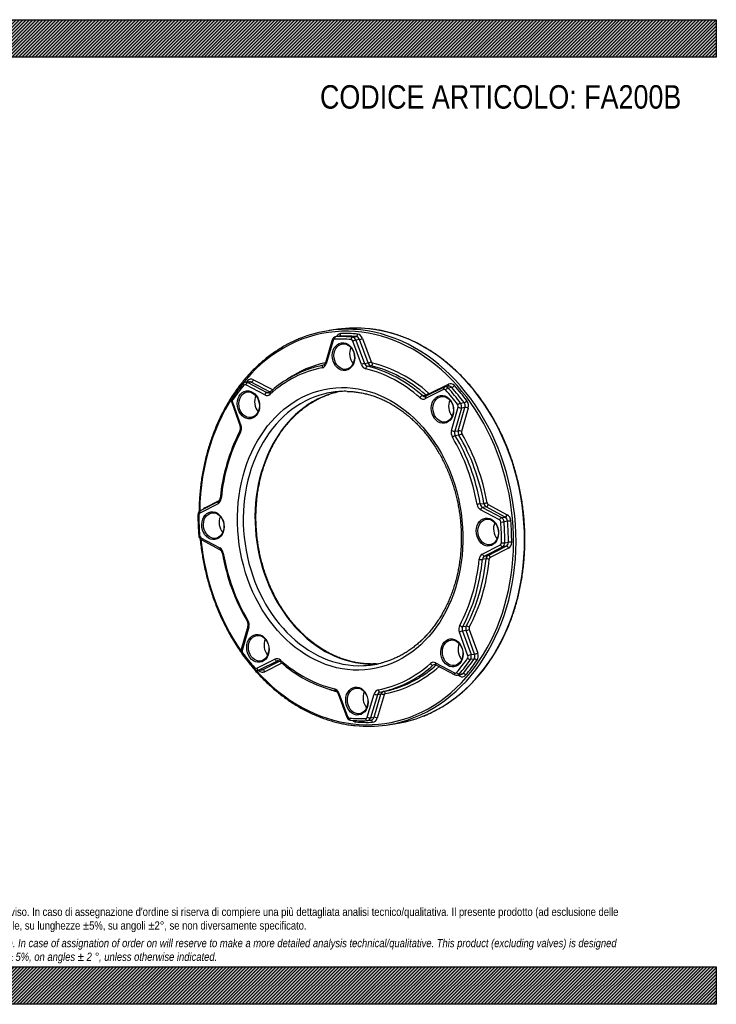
# Model space of a CAD drawing. Header units: millimetres. Extents: x 0 to 1188, y 0 to 840.
# Tile 2 of 2: x 594 to 1188, y 0 to 840. Entities that reach past the tile are written whole.
import ezdxf

# ---------------------------------------------------------------- set-up
doc = ezdxf.new("R2010")
doc.units = ezdxf.units.MM
doc.header["$LTSCALE"] = 4
doc.layers.add('Default', color=7, linetype='Continuous')
doc.layers.add('FA200B', color=7, linetype='Continuous')

# ---------------------------------------------------------------- blocks, each defined once
blk = doc.blocks.new('SE')
at = {"layer": 'FA200B', "color": 7, "linetype": 'Continuous'}
for p, q in [((865.26, 575.85), (857.97, 574.8)), ((860.49, 566.95), (854.62, 547.24)), ((861.19, 566.2), (855.32, 546.5)), ((866.37, 569.96), (863.33, 569.53)), ((866.61, 569.99), (863.57, 569.55)), ((877.78, 569.22), (880.82, 569.66)), ((885.39, 545.8), (877.98, 565.81)), ((883.67, 567.16), (880.63, 566.72)), ((880.63, 566.72), (888.04, 546.71)), ((891.08, 547.15), (883.67, 567.16)), ((886.31, 568.07), (893.73, 548.06)), ((888.04, 546.71), (891.08, 547.15)), ((893.56, 544.71), (890.53, 544.27)), ((789.88, 531.19), (786.84, 530.75)), ((791.51, 530.89), (788.47, 530.45)), ((788.47, 530.45), (804.67, 521.94)), ((807.7, 522.37), (791.51, 530.89)), ((793.25, 532.89), (809.45, 524.38)), ((802.92, 519.93), (786.73, 528.44)), ((804.67, 521.94), (807.56, 522.35)), ((955.51, 524.51), (939.95, 516.74)), ((955.83, 526.48), (940.27, 518.71)), ((944.07, 521.25), (959.64, 529.02)), ((959.87, 527.23), (956.83, 526.79)), ((962.44, 526.19), (959.4, 525.75)), ((774.77, 513.31), (782.03, 493.22)), ((775.43, 513.81), (782.69, 493.72)), ((937.44, 519.28), (940.48, 519.72)), ((969.94, 512.9), (972.98, 513.34)), ((962.25, 489.54), (967.96, 509.33)), ((970.68, 508.72), (964.96, 488.93)), ((968, 489.37), (973.71, 509.16)), ((973.71, 509.16), (970.68, 508.72)), ((976.43, 508.54), (970.72, 488.76)), ((964.96, 488.93), (968, 489.37)), ((968.5, 485.55), (965.46, 485.11)), ((763.45, 429.05), (747.96, 421.08)), ((751.76, 423.62), (764.53, 430.19)), ((763.15, 427.1), (747.66, 419.13)), ((986.75, 426.93), (989.79, 427.37)), ((1003.14, 413.18), (987.01, 421.89)), ((991.8, 424.32), (988.76, 423.89)), ((988.76, 423.89), (1004.9, 415.18)), ((1007.94, 415.61), (991.8, 424.32)), ((993.56, 426.32), (1009.7, 417.61)), ((1004.9, 415.18), (1007.94, 415.61)), ((1010.01, 412.11), (1006.98, 411.67)), ((748.48, 398.05), (764.61, 389.34)), ((748.74, 396.46), (764.88, 387.75)), ((988.47, 384.12), (1003.96, 392.1)), ((1005.86, 390.42), (990.37, 382.45)), ((993.41, 382.88), (1008.9, 390.86)), ((1010.8, 389.18), (995.31, 381.21)), ((1008.9, 390.86), (1005.86, 390.42)), ((1007.67, 393.83), (1010.71, 394.27)), ((991.63, 379.93), (988.59, 379.49)), ((990.37, 382.45), (993.41, 382.88)), ((788.66, 322.41), (782.95, 302.62)), ((789.37, 321.68), (783.66, 301.89)), ((971.78, 322.19), (974.82, 322.63)), ((977.28, 319.72), (984.54, 299.64)), ((976.19, 297.41), (968.93, 317.5)), ((974.62, 318.83), (971.58, 318.39)), ((971.58, 318.39), (978.84, 298.3)), ((981.88, 298.74), (974.62, 318.83)), ((796.11, 286.71), (811.67, 294.48)), ((981.47, 294.59), (978.43, 294.15)), ((978.84, 298.3), (981.88, 298.74)), ((813.56, 292.8), (798, 285.03)), ((801.03, 285.46), (815.64, 292.75)), ((817.62, 291.12), (802.92, 283.78)), ((814.99, 293), (813.56, 292.8)), ((949.06, 289.66), (946.37, 289.27)), ((948.7, 291.29), (964.89, 282.78)), ((948.98, 289.7), (965.18, 281.18)), ((797.22, 284.78), (800.26, 285.22)), ((798, 285.03), (801.03, 285.46)), ((967.21, 280.83), (970.25, 281.26)), ((969.31, 279.91), (967.48, 280.86)), ((968.87, 281.77), (971.91, 282.21)), ((865.57, 264.91), (872.98, 244.9)), ((866.23, 265.43), (873.64, 245.42)), ((890.43, 245.02), (896.3, 264.73)), ((899.01, 264.1), (893.14, 244.39)), ((896.18, 244.83), (902.05, 264.53)), ((904.76, 263.9), (898.89, 244.2)), ((902.05, 264.53), (899.01, 264.1)), ((901.31, 266.42), (904.35, 266.86)), ((893.14, 244.39), (896.18, 244.83)), ((890.41, 242.02), (890.71, 242.06)), ((890.72, 242.05), (893.76, 242.48)), ((906.41, 238.26), (913.71, 239.31))]:
    blk.add_line(p, q, dxfattribs=at)
for centre, radius, start, end in [((863.86, 566.07), 3.48, 98.58638, 165.38957), ((872.16, 450.83), 96.38, 108.70479, 132.27055), ((889.91, 438.55), 139.08, 139.10197, 145.56438), ((787.22, 527.58), 3.17, 96.40418, 140.19876), ((806.11, 523.38), 1.73, 275.71886, 314.63711), ((871.41, 468.52), 54.44, 88.13443, 93.53351), ((957.01, 524.25), 2.52, 93.97761, 117.98446), ((778.83, 514.82), 4.33, 146.72445, 200.3928), ((939.64, 519.89), 1.34, 273.40554, 297.80415), ((918.18, 418.05), 153.76, 152.46193, 174.82956), ((777.16, 491.39), 5.19, 334.23311, 20.57486), ((761.52, 432.01), 3.53, 303.12138, 358.36922), ((749.83, 417.71), 3.86, 118.97433, 181.48944), ((951.77, 416.68), 205.8, 179.74246, 184.70299), ((750.82, 400.07), 4.16, 183.61597, 240.10777), ((762.49, 384.02), 4.43, 7.47931, 57.35847), ((935.79, 413.5), 171.36, 189.71139, 210.4893), ((783.44, 323.84), 5.42, 344.72795, 30.13913), ((787.24, 301.41), 4.45, 164.16259, 216.02827), ((917.35, 397.7), 166.32, 216.49067, 222.21735), ((796.72, 288.14), 3.36, 220.74442, 278.38549), ((889.67, 373.72), 109.64, 227.88428, 256.06095), ((966.66, 283.85), 3.05, 240.94839, 279.94711), ((862.07, 263.87), 3.65, 16.56727, 71.03546), ((876.56, 246.09), 3.77, 198.50443, 262.99729), ((885.69, 346.8), 104.89, 264.75374, 272.57935)]:
    blk.add_arc(centre, radius, start, end, dxfattribs=at)
for centre, major_axis, ratio, start_param, end_param in [((881.28, 406.4), (-24.01, 166.78), 0.789366, 2.26734, 6.283185), ((881.28, 406.4), (-24.01, 166.78), 0.789366, 0, 1.371515), ((882.19, 406.53), (24.22, -168.27), 0.789366, 2.943299, 3.329019), ((868.15, 566.18), (0.85, -5.94), 0.789366, 3.064381, 3.982661), ((889.48, 407.58), (-24.22, 168.27), 0.789366, 6.08593, 6.283185), ((866.44, 571.98), (-0.09, 2), 0.612093, 3.201512, 4.772308), ((881.28, 406.4), (-23.72, 164.8), 0.789366, 6.097018, 6.205974), ((880.83, 571.64), (0.18, 1.99), 0.603314, 3.284565, 4.855361), ((882.02, 565.86), (-0.85, 5.94), 0.789366, 4.978408, 6.097018), ((882.19, 406.53), (24.22, -168.27), 0.789366, 0.183293, 2.943299), ((889.48, 407.58), (-24.22, 168.27), 0.789366, 3.327821, 6.08593), ((862.4, 566.37), (1.92, -0.57), 0.310039, 3.141385, 4.121202), ((862.68, 565.39), (0.28, -1.98), 0.789366, 3.064381, 4.182991), ((863.73, 567.56), (-0.09, 2), 0.612093, 0.059919, 1.630716), ((875.81, 405.61), (-23.15, 160.84), 0.789366, 6.097018, 6.205974), ((863.9, 565.57), (0.57, -3.96), 0.789366, 3.064381, 3.139447), ((877.03, 405.79), (-23.44, 162.82), 0.789366, 6.097018, 6.205974), ((866.94, 566.01), (0.57, -3.96), 0.789366, 3.064381, 3.141593), ((880.06, 406.22), (-23.44, 162.82), 0.789366, 6.097018, 6.205974), ((877.77, 567.23), (0.18, 1.99), 0.603314, 0.142972, 1.713769), ((876.55, 565.07), (-0.28, 1.98), 0.789366, 4.978408, 6.097018), ((877.76, 565.25), (-0.57, 3.96), 0.789366, 4.978408, 6.097018), ((879.2, 565.98), (1.88, 0.69), 0.161396, 0.643747, 2.214543), ((880.8, 565.68), (-0.57, 3.96), 0.789366, 4.978408, 6.097018), ((885.1, 567.9), (1.88, 0.69), 0.161396, 3.785339, 5.356136), ((884.08, 554.53), (1.57, -10.89), 0.789366, 4.032656, 5.392122), ((881.28, 406.4), (-20.45, 142.04), 0.789366, 0.05556, 0.360726), ((850.84, 548.91), (0.85, -5.94), 0.789366, 0.037432, 1.041398), ((856.53, 546.67), (1.92, -0.57), 0.310039, 3.141593, 4.121202), ((886.61, 545.97), (1.88, 0.69), 0.161396, 0.643747, 2.214543), ((890.91, 548.18), (0.57, -3.96), 0.789366, 4.978408, 5.982375), ((892.51, 547.88), (-1.88, -0.69), 0.161396, 0.643747, 2.214543), ((893.95, 548.62), (0.57, -3.96), 0.789366, 4.978408, 5.982375), ((893.76, 546.66), (-0.46, -1.95), 0.586355, 0.226487, 1.797283), ((895.16, 548.8), (0.28, -1.98), 0.789366, 4.978408, 5.982375), ((881.28, 406.4), (-20.45, 142.04), 0.789366, 5.535219, 5.982375), ((875.81, 405.61), (-19.88, 138.08), 0.789366, 0.037432, 0.484587), ((877.03, 405.79), (-20.16, 140.06), 0.789366, 0.037432, 0.142437), ((853.08, 543.18), (0.38, -1.96), 0.613492, 3.112495, 4.683292), ((889.69, 548.01), (0.85, -5.94), 0.789366, 4.978408, 5.982375), ((890.34, 542.31), (0.46, 1.95), 0.586355, 0.226487, 1.797283), ((875.81, 405.61), (-19.88, 138.08), 0.789366, 5.535219, 5.982375), ((877.03, 405.79), (-20.16, 140.06), 0.789366, 5.535219, 5.982375), ((880.06, 406.22), (-20.16, 140.06), 0.789366, 5.535219, 5.982375), ((786.3, 528.3), (1.51, -1.31), 0.506958, 3.141362, 4.299012), ((787.94, 528.62), (0.93, 1.77), 0.532963, 0.368401, 1.939197), ((787.41, 526.79), (0.57, -3.96), 0.789366, 2.622214, 3.136921), ((881.28, 406.4), (-23.72, 164.8), 0.789366, 0.599231, 0.609322), ((791.67, 527.4), (0.85, -5.94), 0.789366, 2.622214, 3.740824), ((787.1, 531.75), (-1.51, 1.31), 0.506958, 3.682716, 4.299012), ((790.45, 527.23), (0.57, -3.96), 0.789366, 2.622214, 3.141593), ((792.04, 532.72), (0.93, 1.77), 0.532963, 3.509993, 5.08079), ((961.65, 523.44), (0.85, -5.94), 0.789366, 2.278983, 3.397593), ((875.81, 405.61), (-23.15, 160.84), 0.789366, 0.599231, 0.708186), ((877.94, 405.92), (-16.74, 116.3), 0.789366, 0.07639, 3.063538), ((786.2, 526.61), (0.28, -1.98), 0.789366, 2.622214, 3.740824), ((887.96, 407.36), (16.74, -116.3), 0.789366, 3.214072, 6.209967), ((804.14, 520.11), (0.93, 1.77), 0.532963, 0.368401, 1.939197), ((805.72, 525.6), (-0.57, 3.96), 0.789366, 2.622214, 3.137762), ((808.66, 520.66), (1.34, -1.49), 0.54324, 3.142047, 4.364794), ((808.23, 524.21), (0.93, 1.77), 0.532963, 4.732566, 5.08079), ((809.98, 526.21), (-0.28, 1.98), 0.789366, 2.622214, 2.861812), ((877.94, 405.92), (-16.74, 116.3), 0.789366, 0, 0.07639), ((877.94, 405.92), (-16.74, 116.3), 0.789366, 6.207615, 6.283185), ((887.96, 407.36), (16.74, -116.3), 0.789366, 3.196227, 3.214072), ((941.33, 521.32), (-1.32, -1.5), 0.45005, 0.486562, 2.057358), ((943.4, 523.1), (-0.28, 1.98), 0.789366, 2.393627, 3.397593), ((942.86, 521.07), (-0.89, 1.79), 0.593915, 4.212586, 4.517943), ((956.73, 524.69), (0.89, -1.79), 0.593915, 3.141158, 4.517943), ((956.18, 522.66), (0.28, -1.98), 0.789366, 2.278983, 3.397593), ((957.4, 522.83), (0.57, -3.96), 0.789366, 2.278983, 3.139488), ((958.4, 524.29), (-1.48, -1.34), 0.39933, 3.675166, 5.245962), ((875.81, 405.61), (-23.15, 160.84), 0.789366, -0.971565, -0.86261), ((877.03, 405.79), (-23.44, 162.82), 0.789366, -0.971565, -0.86261), ((958.42, 528.84), (-0.89, 1.79), 0.593915, 3.316322, 4.517943), ((960.44, 523.27), (0.57, -3.96), 0.789366, 2.278983, 3.141593), ((963.44, 527.64), (-1.48, -1.34), 0.39933, 0.533573, 2.10437), ((880.06, 406.22), (-23.44, 162.82), 0.789366, -0.971565, -0.86261), ((881.28, 406.4), (-23.72, 164.8), 0.789366, -0.971565, -0.86261), ((776.65, 513.99), (1.88, 0.68), 0.155453, 2.215828, 3.141593), ((776.85, 516.06), (1.65, -1.13), 0.4663, 3.141092, 4.244043), ((776.87, 514.53), (-0.28, 1.98), 0.789366, 0.708186, 1.826797), ((803.02, 513.43), (1.57, -10.89), 0.789366, 4.032656, 5.392122), ((804.51, 525.42), (-0.85, 5.94), 0.789366, 2.622214, 3.62618), ((936.59, 517.68), (-1.32, -1.5), 0.45005, 3.628154, 5.198951), ((937.93, 522.32), (-0.85, 5.94), 0.789366, 2.393627, 3.397593), ((939.15, 522.49), (-0.57, 3.96), 0.789366, 2.393627, 3.145558), ((941.16, 516.92), (0.89, -1.79), 0.593915, 3.141593, 4.517943), ((942.19, 522.93), (-0.57, 3.96), 0.789366, 2.393627, 2.666176), ((968.49, 509.58), (1.57, -10.89), 0.789366, 4.032656, 5.392122), ((968.81, 511.6), (-1.61, -1.19), 0.346257, 3.712489, 5.283286), ((967.68, 510.29), (-0.57, 3.96), 0.789366, 4.19301, 5.31162), ((974.11, 514.64), (-1.61, -1.19), 0.346257, 0.570897, 2.141693), ((970.72, 510.73), (0.57, -3.96), 0.789366, 1.051418, 2.170028), ((971.93, 510.91), (-0.85, 5.94), 0.789366, 4.19301, 5.31162), ((966.46, 510.12), (0.28, -1.98), 0.789366, 1.051418, 2.170028), ((969.18, 509.51), (-1.92, 0.55), 0.304715, 0.976924, 2.547721), ((975.21, 508.37), (-1.92, 0.55), 0.304715, 4.118517, 5.689313), ((875.81, 405.61), (-19.88, 138.08), 0.789366, 0.82283, 1.269986), ((783.61, 488.2), (1.77, -0.94), 0.417559, 3.146452, 4.194214), ((783.91, 493.9), (1.88, 0.68), 0.155453, 2.215828, 3.141593), ((778.37, 491.57), (-0.85, 5.94), 0.789366, 3.964423, 4.968389), ((966.74, 487.18), (0.85, -5.94), 0.789366, 4.19301, 5.196976), ((963.47, 489.72), (-1.92, 0.55), 0.304715, 0.976924, 2.547721), ((967.96, 487.36), (-0.57, 3.96), 0.789366, 1.051418, 2.055384), ((971, 487.79), (0.57, -3.96), 0.789366, 4.19301, 5.196976), ((969.5, 488.58), (-1.92, 0.55), 0.304715, 4.118517, 5.689313), ((972.21, 487.97), (-0.28, 1.98), 0.789366, 1.051418, 2.055384), ((964.21, 483.99), (-1.72, -1.02), 0.285992, 3.744353, 5.31515), ((875.81, 405.61), (-19.88, 138.08), 0.789366, 4.749821, 5.196976), ((877.03, 405.79), (-20.16, 140.06), 0.789366, 4.749821, 5.196976), ((969.75, 486.67), (-1.72, -1.02), 0.285992, 0.602761, 2.173557), ((880.06, 406.22), (-20.16, 140.06), 0.789366, 4.749821, 5.196976), ((881.28, 406.4), (-20.45, 142.04), 0.789366, 4.749821, 5.196976), ((764.36, 427.28), (0.92, -1.78), 0.592328, 3.154044, 4.510706), ((761.09, 432.65), (0.85, -5.94), 0.789366, 0.266019, 1.269986), ((767.04, 431.71), (1.99, -0.19), 0.181902, 3.141838, 4.073501), ((748.87, 419.3), (0.92, -1.78), 0.592328, 3.141593, 4.510706), ((753.81, 418.06), (-0.85, 5.94), 0.789366, 0.266019, 0.688432), ((750.54, 423.44), (-0.92, 1.78), 0.592328, 4.235895, 4.510706), ((985.2, 426.63), (-1.97, -0.34), 0.022975, 3.802273, 5.373069), ((988.64, 427.35), (0.85, -5.94), 0.789366, 4.749821, 5.753787), ((989.85, 427.53), (0.57, -3.96), 0.789366, 4.749821, 5.753787), ((988.22, 422.06), (-0.95, -1.76), 0.529883, 3.515851, 5.086647), ((991.34, 427.67), (-1.97, -0.34), 0.022975, 0.66068, 2.231477), ((992.89, 427.97), (0.57, -3.96), 0.789366, 4.749821, 5.753787), ((992.35, 426.14), (-0.95, -1.76), 0.529883, 0.374258, 1.945054), ((994.1, 428.14), (0.28, -1.98), 0.789366, 4.749821, 5.753787), ((747.97, 417.6), (2, -0.01), 0.113633, 3.141901, 4.059797), ((875.81, 405.61), (-23.15, 160.84), 0.789366, 1.384629, 1.493585), ((748.34, 417.28), (-0.28, 1.98), 0.789366, 0.266019, 1.384629), ((772.78, 410.35), (1.57, -10.89), 0.789366, 4.032656, 5.392122), ((1004.36, 413.35), (-0.95, -1.76), 0.529883, 3.515851, 5.086647), ((1002.6, 411.36), (0.28, -1.98), 0.789366, 1.493585, 2.612195), ((1005.4, 411.6), (-1.99, -0.16), 0.047355, 0.911222, 2.482018), ((1003.82, 411.53), (-0.57, 3.96), 0.789366, 4.635177, 5.753787), ((877.03, 405.79), (23.44, -162.82), 0.789366, 1.384629, 1.493585), ((1008.48, 417.44), (-0.95, -1.76), 0.529883, 0.374258, 1.945054), ((1006.85, 411.97), (0.57, -3.96), 0.789366, 1.493585, 2.612195), ((1008.07, 412.14), (-0.85, 5.94), 0.789366, 4.635177, 5.753787), ((1011.59, 412.18), (-1.99, -0.16), 0.047355, 4.052814, 5.623611), ((880.06, 406.22), (23.44, -162.82), 0.789366, 1.384629, 1.493585), ((881.28, 406.4), (23.72, -164.8), 0.789366, 1.384629, 1.493585), ((1006.79, 404.9), (1.57, -10.89), 0.789366, 4.032656, 5.392122), ((875.81, 405.61), (23.15, -160.84), 0.789366, 1.384629, 1.493585), ((748.65, 399.97), (1.99, 0.16), 0.047355, 3.141953, 4.052814), ((749.02, 399.87), (-0.28, 1.98), 0.789366, 1.493585, 2.612195), ((749.69, 398.22), (0.95, 1.76), 0.529883, 1.945054, 3.141593), ((881.28, 406.4), (-24.01, 166.78), 0.789366, 1.516387, 2.133865), ((765.83, 389.51), (0.95, 1.76), 0.529883, 1.945054, 3.141299), ((762.98, 383.87), (-0.85, 5.94), 0.789366, 4.749821, 5.753787), ((1003.28, 393.95), (0.28, -1.98), 0.789366, 0.266019, 1.384629), ((1005.18, 392.27), (-0.92, 1.78), 0.592328, 1.369114, 2.93991), ((1006.08, 393.98), (-2, 0.01), 0.113633, 0.918205, 2.489001), ((1004.49, 394.12), (0.57, -3.96), 0.789366, 0.266019, 1.384629), ((1007.53, 394.56), (0.57, -3.96), 0.789366, 0.266019, 1.384629), ((1009.59, 389.01), (-0.92, 1.78), 0.592328, 4.510706, 6.081503), ((1012.3, 394.12), (-2, 0.01), 0.113633, 4.059797, 5.630594), ((1008.75, 394.73), (0.85, -5.94), 0.789366, 0.266019, 1.384629), ((768.85, 384.94), (1.97, 0.34), 0.022975, 2.231477, 3.141226), ((875.81, 405.61), (19.88, -138.08), 0.789366, 4.749821, 5.196976), ((875.81, 405.61), (19.88, -138.08), 0.789366, 0.82283, 1.269986), ((877.03, 405.79), (20.16, -140.06), 0.789366, 0.82283, 1.269986), ((880.06, 406.22), (20.16, -140.06), 0.789366, 0.82283, 1.269986), ((881.28, 406.4), (20.45, -142.04), 0.789366, 0.82283, 1.269986), ((990.53, 378.57), (-0.85, 5.94), 0.789366, 0.266019, 1.269986), ((987.01, 379.86), (-1.99, 0.19), 0.181902, 0.931908, 2.502704), ((989.69, 384.3), (-0.92, 1.78), 0.592328, 1.369114, 2.93991), ((991.74, 378.75), (-0.57, 3.96), 0.789366, 0.266019, 1.269986), ((994.78, 379.18), (-0.57, 3.96), 0.789366, 0.266019, 1.269986), ((993.21, 379.55), (-1.99, 0.19), 0.181902, 4.073501, 5.644297), ((994.1, 381.03), (-0.92, 1.78), 0.592328, 4.510706, 6.081503), ((996, 379.36), (-0.28, 1.98), 0.789366, 0.266019, 1.269986), ((789.84, 327.58), (1.72, 1.02), 0.285992, 2.173557, 3.14158), ((790.58, 321.86), (1.92, -0.55), 0.304715, 3.144516, 4.118517), ((784.88, 324.04), (-0.85, 5.94), 0.789366, 4.19301, 5.196976), ((973.25, 319.66), (0.85, -5.94), 0.789366, 3.964423, 4.968389), ((970.44, 323.38), (-1.77, 0.94), 0.417559, 1.052621, 2.623418), ((974.46, 319.83), (-0.57, 3.96), 0.789366, 0.82283, 1.826797), ((977.5, 320.27), (0.57, -3.96), 0.789366, 3.964423, 4.968389), ((976.06, 319.55), (-1.88, -0.68), 0.155453, 0.645032, 2.215828), ((976.16, 321.45), (-1.77, 0.94), 0.417559, 4.194214, 5.76501), ((978.72, 320.44), (-0.28, 1.98), 0.789366, 0.82283, 1.826797), ((811.08, 305.67), (1.57, -10.89), 0.789366, 4.032656, 5.392122), ((970.14, 317.67), (-1.88, -0.68), 0.155453, 3.786624, 5.357421), ((784.87, 302.07), (1.92, -0.55), 0.304715, 3.141593, 4.118517), ((976.55, 301.82), (1.57, -10.89), 0.789366, 4.032656, 5.392122), ((785.16, 301.11), (-0.28, 1.98), 0.789366, 1.051418, 2.170028), ((785.24, 299.98), (1.61, 1.19), 0.346257, 2.141693, 3.14179), ((875.81, 405.61), (23.15, -160.84), 0.789366, -0.971565, -0.86261), ((813.69, 288.91), (0.85, -5.94), 0.789366, 2.393627, 3.397593), ((812.89, 294.66), (0.89, -1.79), 0.593915, 4.517943, 6.088739), ((875.81, 405.61), (23.15, -160.84), 0.789366, 0.599231, 0.708186), ((877.03, 405.79), (23.44, -162.82), 0.789366, 0.599231, 0.708186), ((880.06, 406.22), (23.44, -162.82), 0.789366, 0.599231, 0.708186), ((974.75, 296.69), (0.28, -1.98), 0.789366, 0.708186, 1.826797), ((977.2, 295.51), (-1.65, 1.13), 0.4663, 1.10245, 2.673246), ((977.4, 297.58), (-1.88, -0.68), 0.155453, 3.786624, 5.357421), ((975.96, 296.87), (-0.57, 3.96), 0.789366, 3.849779, 4.968389), ((979, 297.3), (0.57, -3.96), 0.789366, 0.708186, 1.826797), ((982.7, 293.23), (-1.65, 1.13), 0.4663, 4.244043, 5.814839), ((983.32, 299.46), (-1.88, -0.68), 0.155453, 0.645032, 2.215828), ((980.22, 297.48), (-0.85, 5.94), 0.789366, 3.849779, 4.968389), ((795.65, 287.28), (1.48, 1.34), 0.39933, 2.10437, 3.142283), ((795.44, 288.57), (-0.28, 1.98), 0.789366, 2.278983, 3.397593), ((797.32, 286.88), (0.89, -1.79), 0.593915, 4.517943, 6.088739), ((814.9, 289.08), (0.57, -3.96), 0.789366, 3.145558, 3.397593), ((817.47, 293.89), (1.32, 1.5), 0.45005, 2.057358, 3.142111), ((875.81, 405.61), (19.88, -138.08), 0.789366, 5.535219, 5.982375), ((877.94, 405.92), (-16.74, 116.3), 0.789366, 3.063538, 3.223485), ((887.96, 407.36), (16.74, -116.3), 0.789366, 6.209967, 6.228551), ((875.81, 405.61), (19.88, -138.08), 0.789366, 0.037432, 0.484587), ((881.28, 406.4), (20.45, -142.04), 0.789366, 0.037432, 0.484587), ((877.03, 405.79), (20.16, -140.06), 0.789366, 0.142437, 0.484587), ((880.06, 406.22), (20.16, -140.06), 0.789366, 0.139086, 0.482728), ((947.11, 285.8), (0.85, -5.94), 0.789366, 2.622214, 3.62618), ((945.39, 290.92), (-1.34, 1.49), 0.54324, 1.223201, 2.793998), ((948.33, 285.98), (0.57, -3.96), 0.789366, 3.137762, 3.62618), ((949.91, 291.47), (0.93, 1.77), 0.532963, 1.939197, 3.141593), ((950.39, 288.06), (-1.34, 1.49), 0.54324, 4.364794, 4.44154), ((952.58, 286.59), (0.28, -1.98), 0.789366, 3.577968, 3.62618), ((881.28, 406.4), (23.72, -164.8), 0.789366, 0.599231, 0.708186), ((796.65, 288.74), (-0.57, 3.96), 0.789366, 3.139488, 3.397593), ((800.91, 289.35), (-0.85, 5.94), 0.789366, 2.300524, 3.397593), ((799.69, 289.18), (-0.57, 3.96), 0.789366, 3.141593, 3.397593), ((801.71, 283.61), (0.89, -1.79), 0.593915, 1.37635, 2.947147), ((966.11, 282.95), (0.93, 1.77), 0.532963, 1.939197, 3.141589), ((965.42, 284.61), (-0.28, 1.98), 0.789366, 2.622214, 3.740824), ((967.75, 283.28), (-1.51, 1.31), 0.506958, 1.15742, 2.728216), ((966.64, 284.78), (-0.57, 3.96), 0.789366, 3.136921, 3.740824), ((968.09, 279.73), (-0.93, -1.77), 0.532963, 1.939197, 2.709275), ((970.89, 285.4), (-0.85, 5.94), 0.789366, 2.622214, 3.740824), ((969.68, 285.22), (-0.57, 3.96), 0.789366, 3.141593, 3.740824), ((973.03, 280.7), (-1.51, 1.31), 0.506958, 4.299012, 5.869809), ((863.72, 269.26), (0.46, 1.95), 0.586355, 1.797283, 3.129172), ((861.93, 263.21), (-0.85, 5.94), 0.789366, 4.978408, 5.982375), ((877.03, 405.79), (20.16, -140.06), 0.789366, 0.037432, 0.142437), ((880.06, 406.22), (20.16, -140.06), 0.789366, 0.037432, 0.139086), ((881.28, 406.4), (20.45, -142.04), 0.789366, -0.381358, -0.332607), ((867.44, 265.6), (1.88, 0.69), 0.161396, 2.214543, 3.141593), ((895.49, 260.71), (1.57, -10.89), 0.789366, 4.032656, 5.392122), ((900.78, 262.31), (-0.85, 5.94), 0.789366, 0.037432, 1.041398), ((897.52, 264.9), (-1.92, 0.57), 0.310039, 0.979609, 2.550405), ((902, 262.48), (-0.57, 3.96), 0.789366, 0.037432, 1.041398), ((900.97, 268.39), (-0.38, 1.96), 0.613492, 1.541699, 3.112495), ((905.04, 262.92), (-0.57, 3.96), 0.789366, 0.037432, 1.041398), ((903.54, 263.73), (-1.92, 0.57), 0.310039, 4.121202, 5.691998), ((904.69, 264.89), (-0.38, 1.96), 0.613492, 4.683292, 6.254088), ((906.25, 263.1), (-0.28, 1.98), 0.789366, 0.037432, 1.041398), ((874.86, 245.59), (1.88, 0.69), 0.161396, 2.214543, 3.141593), ((875.07, 246.15), (0.28, -1.98), 0.789366, 4.978408, 6.097018), ((875.81, 405.61), (23.15, -160.84), 0.789366, 6.097018, 6.205974), ((876.28, 244.34), (0.18, 1.99), 0.603314, 1.713769, 3.141818), ((888.94, 245.83), (-0.28, 1.98), 0.789366, 3.064381, 4.182991), ((890.32, 244.01), (-0.09, 2), 0.612093, 1.630716, 3.201512), ((891.65, 245.2), (-1.92, 0.57), 0.310039, 0.979609, 2.550405), ((890.15, 246.01), (-0.57, 3.96), 0.789366, 3.139447, 4.182991), ((893.19, 246.44), (-0.57, 3.96), 0.789366, 3.141593, 4.182991), ((894.41, 246.62), (-0.85, 5.94), 0.789366, 3.064381, 4.182991), ((897.67, 244.03), (-1.92, 0.57), 0.310039, 4.121202, 5.691998), ((882.19, 406.53), (24.22, -168.27), 0.789366, 0, 0.183293), ((889.48, 407.58), (-24.22, 168.27), 0.789366, 3.141593, 3.327821), ((880.54, 246.94), (0.85, -5.94), 0.789366, 5.541707, 6.097018), ((882.19, 406.53), (24.22, -168.27), 0.789366, 6.08781, 6.283185), ((879.3, 240.8), (-0.18, -1.99), 0.603314, 1.713769, 2.331119), ((881.28, 406.4), (23.72, -164.8), 0.789366, 6.097018, 6.205974), ((893.68, 240.47), (0.09, -2), 0.612093, 1.630716, 3.092128)]:
    blk.add_ellipse(centre, major_axis=major_axis, ratio=ratio, start_param=start_param, end_param=end_param, dxfattribs=at)
for centre, major_axis in [((870.11, 552.52), (1.71, -11.88)), ((870.72, 552.61), (-1.57, 10.89)), ((875.81, 405.61), (17.24, -119.77)), ((789.04, 511.42), (1.71, -11.88)), ((789.65, 511.51), (-1.57, 10.89)), ((954.51, 507.57), (1.71, -11.88)), ((955.12, 507.65), (-1.57, 10.89)), ((758.8, 408.34), (1.71, -11.88)), ((759.41, 408.42), (-1.57, 10.89)), ((992.82, 402.89), (1.71, -11.88)), ((993.42, 402.98), (-1.57, 10.89)), ((797.11, 303.66), (1.71, -11.88)), ((797.71, 303.75), (-1.57, 10.89)), ((962.58, 299.8), (1.71, -11.88)), ((963.19, 299.89), (-1.57, 10.89)), ((881.51, 258.7), (1.71, -11.88)), ((882.12, 258.79), (-1.57, 10.89))]:
    blk.add_ellipse(centre, major_axis=major_axis, ratio=0.789366, dxfattribs=at)
for points, knots in [([(938, 245.8), (939.49, 246.41), (942.1, 247.48), (946.38, 249.49), (950.59, 251.68), (954.76, 254.08), (958.83, 256.66), (962.83, 259.42), (966.74, 262.36), (970.55, 265.48), (974.27, 268.77), (977.88, 272.22), (981.39, 275.84), (984.78, 279.62), (988.07, 283.55), (991.23, 287.64), (994.27, 291.86), (997.18, 296.23), (999.96, 300.73), (1002.61, 305.36), (1005.13, 310.12), (1007.5, 314.99), (1009.73, 319.97), (1011.82, 325.06), (1013.75, 330.25), (1015.54, 335.53), (1017.18, 340.9), (1018.66, 346.35), (1019.98, 351.87), (1021.15, 357.46), (1022.16, 363.11), (1023.01, 368.82), (1023.7, 374.57), (1024.23, 380.36), (1024.59, 386.18), (1024.79, 392.03), (1024.83, 397.9), (1024.7, 403.78), (1024.41, 409.66), (1023.96, 415.54), (1023.34, 421.42), (1022.57, 427.27), (1021.63, 433.1), (1020.54, 438.9), (1019.28, 444.67), (1017.87, 450.38), (1016.31, 456.05), (1014.59, 461.66), (1012.72, 467.2), (1010.7, 472.67), (1008.54, 478.07), (1006.23, 483.38), (1003.78, 488.59), (1001.2, 493.71), (998.48, 498.73), (995.62, 503.63), (992.64, 508.42), (989.54, 513.09), (986.31, 517.63), (982.96, 522.04), (979.51, 526.31), (975.94, 530.43), (972.27, 534.41), (968.5, 538.24), (964.63, 541.9), (960.68, 545.41), (956.63, 548.75), (952.51, 551.92), (948.31, 554.91), (944.04, 557.73), (939.7, 560.36), (935.3, 562.81), (930.85, 565.07), (926.34, 567.14), (921.8, 569.02), (917.21, 570.71), (912.59, 572.19), (907.94, 573.48), (903.26, 574.57), (898.61, 575.45), (894.72, 576.04), (892.63, 576.24), (891.9, 576.31)], [0, 0, 0, 0, 0.011679, 0.024255, 0.036833, 0.049413, 0.061995, 0.074579, 0.087164, 0.099752, 0.112342, 0.124935, 0.137529, 0.150124, 0.162722, 0.175321, 0.187922, 0.200524, 0.213127, 0.225732, 0.238337, 0.250943, 0.26355, 0.276157, 0.288765, 0.301373, 0.313982, 0.326591, 0.3392, 0.35181, 0.364419, 0.377029, 0.389638, 0.402248, 0.414858, 0.427468, 0.440078, 0.452687, 0.465297, 0.477907, 0.490517, 0.503127, 0.515737, 0.528347, 0.540957, 0.553567, 0.566177, 0.578787, 0.591397, 0.604008, 0.616618, 0.629228, 0.641839, 0.654449, 0.66706, 0.67967, 0.692281, 0.704891, 0.717501, 0.730111, 0.742721, 0.75533, 0.767939, 0.780547, 0.793154, 0.805761, 0.818367, 0.830972, 0.843575, 0.856177, 0.868778, 0.881377, 0.893974, 0.906569, 0.919163, 0.931754, 0.944343, 0.95693, 0.969515, 0.982097, 0.994678, 1, 1, 1, 1]), ([(833.52, 568.23), (833.01, 568.04), (831.2, 567.34), (827.76, 565.8), (823.52, 563.73), (819.31, 561.43), (815.19, 558.96), (811.14, 556.3), (807.18, 553.47), (803.31, 550.45), (799.54, 547.26), (795.87, 543.9), (792.3, 540.38), (788.84, 536.69), (785.49, 532.85), (782.26, 528.85), (779.15, 524.71), (776.16, 520.42), (773.3, 515.99), (770.57, 511.44), (767.98, 506.75), (765.53, 501.95), (763.21, 497.03), (761.04, 492), (759.02, 486.87), (757.14, 481.64), (755.42, 476.32), (753.85, 470.92), (752.43, 465.44), (751.18, 459.88), (750.07, 454.27), (749.13, 448.59), (748.35, 442.87), (747.73, 437.1), (747.27, 431.3), (746.99, 425.66), (746.9, 421.96), (746.88, 420.21)], [0, 0, 0, 0, 0.0039827, 0.0165551, 0.0291289, 0.0417045, 0.0542819, 0.0668614, 0.0794429, 0.0920265, 0.1046123, 0.1172, 0.1297898, 0.1423815, 0.1549749, 0.1675701, 0.1801668, 0.1927649, 0.2053643, 0.2179649, 0.2305664, 0.2431689, 0.2557721, 0.2683761, 0.2809805, 0.2935855, 0.3061908, 0.3187965, 0.3314024, 0.3440085, 0.3566148, 0.3692212, 0.3818277, 0.3944342, 0.4070408, 0.4196474, 0.4309459, 0.4309459, 0.4309459, 0.4309459]), ([(854.62, 547.24), (854.57, 547.11), (854.46, 546.77), (854.17, 546.21), (853.76, 545.71), (853.31, 545.35), (852.95, 545.2), (852.75, 545.15), (852.71, 545.14)], [0, 0, 0, 0, 0.097714, 0.301502, 0.506489, 0.716737, 0.939527, 1, 1, 1, 1]), ([(898.08, 290.44), (897.33, 290.4), (895.51, 290.3), (892.17, 290.33), (888.34, 290.55), (884.47, 290.98), (880.62, 291.6), (876.78, 292.43), (872.96, 293.46), (869.17, 294.69), (865.41, 296.11), (861.69, 297.73), (858.02, 299.54), (854.4, 301.53), (850.83, 303.71), (847.33, 306.06), (843.91, 308.59), (840.56, 311.3), (837.29, 314.17), (834.1, 317.2), (831.02, 320.39), (828.03, 323.73), (825.14, 327.21), (822.36, 330.84), (819.7, 334.59), (817.16, 338.48), (814.73, 342.48), (812.44, 346.6), (810.28, 350.82), (808.25, 355.14), (806.36, 359.55), (804.61, 364.05), (803.01, 368.62), (801.55, 373.26), (800.25, 377.96), (799.09, 382.71), (798.1, 387.51), (797.26, 392.33), (796.57, 397.19), (796.05, 402.06), (795.69, 406.94), (795.49, 411.82), (795.45, 416.7), (795.57, 421.55), (795.85, 426.38), (796.29, 431.18), (796.89, 435.94), (797.65, 440.65), (798.57, 445.29), (799.64, 449.87), (800.86, 454.38), (802.24, 458.81), (803.76, 463.14), (805.43, 467.38), (807.24, 471.51), (809.2, 475.53), (811.28, 479.43), (813.5, 483.21), (815.85, 486.85), (818.32, 490.36), (820.92, 493.72), (823.63, 496.93), (826.45, 499.99), (829.37, 502.89), (832.4, 505.62), (835.52, 508.19), (838.74, 510.57), (842.04, 512.78), (845.42, 514.81), (848.87, 516.66), (852.4, 518.31), (855.99, 519.77), (859.61, 521.02), (862.62, 521.92), (864.23, 522.28), (864.76, 522.4)], [0, 0, 0, 0, 0.007463, 0.021493, 0.035519, 0.049538, 0.063549, 0.077549, 0.091539, 0.105517, 0.119483, 0.133439, 0.147383, 0.161316, 0.175239, 0.189154, 0.20306, 0.216959, 0.230852, 0.244739, 0.258621, 0.272499, 0.286374, 0.300247, 0.314117, 0.327985, 0.341853, 0.355719, 0.369585, 0.38345, 0.397315, 0.411179, 0.425044, 0.438908, 0.452772, 0.466636, 0.4805, 0.494364, 0.508228, 0.522092, 0.535955, 0.549818, 0.563681, 0.577543, 0.591405, 0.605266, 0.619128, 0.632988, 0.646849, 0.66071, 0.674571, 0.688432, 0.702293, 0.716156, 0.73002, 0.743886, 0.757755, 0.771626, 0.785502, 0.799382, 0.813268, 0.82716, 0.84106, 0.854968, 0.868885, 0.882813, 0.896751, 0.910701, 0.924663, 0.938637, 0.952623, 0.966621, 0.980629, 0.994646, 1, 1, 1, 1]), ([(873.18, 522.93), (873.91, 522.91), (875.73, 522.85), (879.05, 522.6), (882.88, 522.1), (886.74, 521.4), (890.58, 520.49), (894.39, 519.39), (898.18, 518.09), (901.93, 516.59), (905.64, 514.91), (909.3, 513.03), (912.9, 510.97), (916.45, 508.72), (919.93, 506.3), (923.33, 503.7), (926.65, 500.94), (929.9, 498), (933.05, 494.91), (936.1, 491.67), (939.06, 488.27), (941.9, 484.73), (944.64, 481.06), (947.26, 477.25), (949.77, 473.32), (952.14, 469.27), (954.39, 465.11), (956.51, 460.85), (958.48, 456.49), (960.32, 452.05), (962.02, 447.52), (963.57, 442.92), (964.96, 438.26), (966.21, 433.54), (967.31, 428.77), (968.24, 423.96), (969.03, 419.12), (969.65, 414.26), (970.11, 409.38), (970.41, 404.5), (970.55, 399.62), (970.53, 394.75), (970.35, 389.9), (970, 385.08), (969.5, 380.29), (968.84, 375.55), (968.02, 370.87), (967.04, 366.24), (965.91, 361.69), (964.62, 357.21), (963.19, 352.81), (961.6, 348.51), (959.88, 344.32), (958.01, 340.22), (956, 336.25), (953.86, 332.39), (951.58, 328.66), (949.18, 325.07), (946.66, 321.61), (944.01, 318.31), (941.25, 315.15), (938.39, 312.15), (935.42, 309.31), (932.35, 306.65), (929.18, 304.15), (925.93, 301.83), (922.59, 299.69), (919.17, 297.73), (915.68, 295.96), (912.12, 294.38), (908.53, 293), (905.08, 291.87), (903.04, 291.34), (902, 291.08)], [0, 0, 0, 0, 0.007373, 0.021707, 0.036038, 0.05036, 0.064673, 0.078976, 0.093268, 0.107551, 0.121824, 0.136086, 0.15034, 0.164584, 0.178822, 0.193052, 0.207275, 0.221494, 0.235707, 0.249917, 0.264124, 0.278327, 0.292529, 0.306728, 0.320926, 0.335124, 0.34932, 0.363516, 0.377711, 0.391907, 0.406102, 0.420297, 0.434492, 0.448686, 0.462881, 0.477076, 0.49127, 0.505465, 0.519659, 0.533853, 0.548046, 0.562239, 0.576432, 0.590625, 0.604817, 0.619009, 0.633201, 0.647392, 0.661584, 0.675776, 0.689968, 0.704161, 0.718355, 0.73255, 0.746747, 0.760947, 0.77515, 0.789356, 0.803567, 0.817784, 0.832006, 0.846235, 0.860473, 0.874719, 0.888974, 0.903239, 0.917515, 0.931801, 0.946099, 0.960406, 0.974723, 0.98905, 1, 1, 1, 1]), ([(747.88, 397.13), (747.91, 396.78), (748.14, 394.48), (748.64, 390.22), (749.48, 384.37), (750.48, 378.55), (751.65, 372.77), (752.97, 367.02), (754.44, 361.32), (756.07, 355.68), (757.85, 350.1), (759.79, 344.59), (761.87, 339.15), (764.09, 333.79), (766.46, 328.52), (768.97, 323.34), (771.61, 318.27), (774.39, 313.3), (777.29, 308.44), (780.23, 303.85), (782.23, 300.92), (783.2, 299.54)], [0.4804306, 0.4804306, 0.4804306, 0.4804306, 0.4826807, 0.4952874, 0.5078942, 0.5205009, 0.5331078, 0.5457146, 0.5583216, 0.5709286, 0.5835356, 0.5961427, 0.6087499, 0.6213572, 0.6339645, 0.6465718, 0.6591792, 0.6717865, 0.6843938, 0.6970011, 0.7084006, 0.7084006, 0.7084006, 0.7084006]), ([(786.04, 295.62), (786.29, 295.29), (787.64, 293.48), (790.16, 290.25), (793.66, 286.04), (797.27, 281.98), (800.98, 278.06), (804.8, 274.3), (808.7, 270.71), (812.69, 267.27), (816.77, 264), (820.93, 260.91), (825.16, 257.99), (829.46, 255.25), (833.82, 252.69), (838.25, 250.32), (842.72, 248.14), (847.25, 246.15), (851.81, 244.35), (856.41, 242.75), (861.05, 241.35), (865.7, 240.15), (870.39, 239.14), (875.04, 238.36), (878.37, 237.89), (879.94, 237.76), (880.03, 237.76)], [0.7193888, 0.7193888, 0.7193888, 0.7193888, 0.722215, 0.7348217, 0.747428, 0.7600338, 0.7726392, 0.7852439, 0.797848, 0.8104511, 0.8230533, 0.8356543, 0.8482541, 0.8608524, 0.8734492, 0.8860443, 0.8986376, 0.9112289, 0.9238182, 0.9364054, 0.9489905, 0.9615733, 0.974154, 0.9867326, 0.9993092, 1, 1, 1, 1]), ([(814.33, 293.02), (814.4, 293.04), (814.63, 293.09), (815.05, 293.02), (815.61, 292.81), (815.94, 292.55), (816.14, 292.4)], [0, 0, 0, 0, 0.12818, 0.436905, 0.717376, 1, 1, 1, 1]), ([(947.77, 289.92), (947.83, 289.93), (948.03, 289.98), (948.45, 289.92), (948.79, 289.78), (948.98, 289.7)], [0, 0, 0, 0, 0.143727, 0.597958, 1, 1, 1, 1])]:
    blk.add_open_spline(points, degree=3, knots=knots, dxfattribs=at)

msp = doc.modelspace()

# ---------------------------------------------------------------- hatches: boundary and pattern name
at = {"layer": 'Default', "linetype": 'Continuous'}
h = msp.add_hatch(dxfattribs=at)
h.set_pattern_fill('LINE', scale=0.629921, angle=45, style=0)
h.paths.add_polyline_path([(1188, 808), (1188, 840), (0, 840), (0, 808)])
for points in [[(1188, 808), (1188, 840), (0, 840), (0, 808)], [(1188, 0), (1188, 32), (0, 32), (0, 0)]]:
    msp.add_hatch(color=7, dxfattribs=at).paths.add_polyline_path(points)
h = msp.add_hatch(dxfattribs=at)
h.set_pattern_fill('LINE', scale=0.629921, angle=45, style=0)
h.paths.add_polyline_path([(1188, 0), (1188, 32), (0, 32), (0, 0)])

# ---------------------------------------------------------------- linework, layer by layer
at = {"layer": 'Default', "color": 7, "linetype": 'Continuous'}
for p, q in [((0, 840), (1188, 840)), ((1188, 840), (1188, 808)), ((1188, 808), (0, 808)), ((0, 32), (1188, 32)), ((1188, 32), (1188, 0)), ((1188, 0), (0, 0))]:
    msp.add_line(p, q, dxfattribs=at)

# ---------------------------------------------------------------- block references
at = {"layer": 'Default'}
msp.add_blockref('SE', (0, 0), dxfattribs=at)

# ---------------------------------------------------------------- texts
at = {"layer": 'Default', "attachment_point": 1}
for s, insert, char_height, width in [('{\\fArial Narrow|b0||i0||c0|p34;\\C7;\\H20.;\\W1.;CODICE ARTICOLO: FA200B}', (850.08, 784.13), 20, 317.1984), ("{\\fArial Narrow|b0||i0||c0|p34;\\C7;\\H7.;\\W1.;PLASTITALIA si riserva il diritto di revisionare la presente specifica, mantenendo la conformità alle prescrizioni del prodotto, senza alcun preavviso. In caso di assegnazione d'ordine si riserva di compiere una più dettagliata analisi tecnico/qualitativa. Il presente prodotto (ad esclusione delle \\P}{\\fArial Narrow|b0||i0||c0|p34;\\C7;\\H7.;\\W1.;valvole) è progettato per applicazioni non previste dalla direttiva 2014/68/EU. Tolleranza su diametri e spessori come da normative se applicabile, su lunghezze ±5%, su angoli ±2°, se non diversamente specificato.\\P}{\\fArial Narrow|b0||i0||c0|p34;\\C7;\\H2.;\\W1.;   \\P}{\\fArial Narrow|b0||i1||c0|p34;\\C7;\\H7.;\\W1.;PLASTITALIA on reserves the right to revise this specification, maintaining the conformity to the requirements of the product, without any notice. In case of assignation of order on will reserve to make a more detailed analysis technical/qualitative. This product (excluding valves) is designed \\P}{\\fArial Narrow|b0||i1||c0|p34;\\C7;\\H7.;\\W1.;for applications not covered by Directive 2014/68 / EU. The tolerance on diameters and thicknesses as the standards if applicable, on lengths ± 5%, on angles ± 2 °, unless otherwise indicated.\\P}", (80, 82.41), 7, 1028)]:
    msp.add_mtext(s, dxfattribs=dict(at, insert=insert, char_height=char_height, width=width))

doc.saveas('drawing.dxf')
